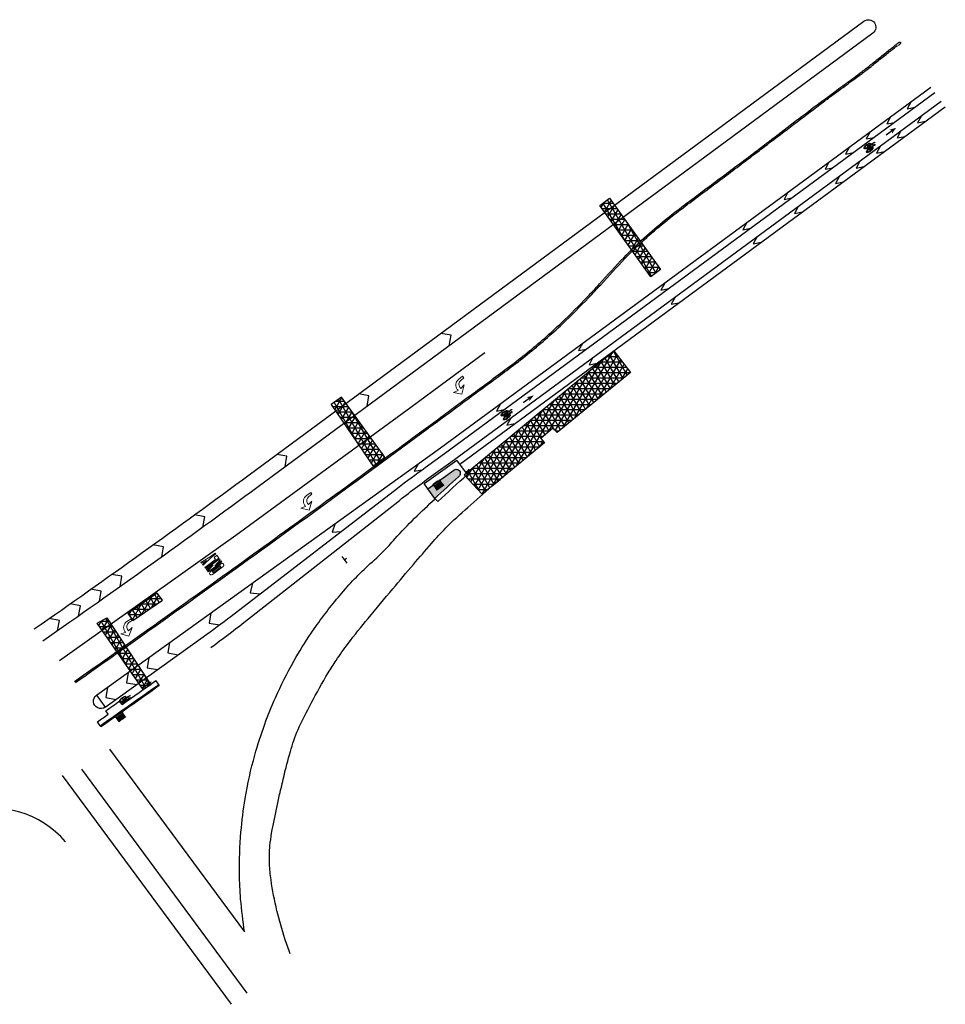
# Model space of a CAD drawing. Extents: x 1490373 to 1513910, y 649283 to 656452.
# Tile 7 of 7: x 1513475 to 1513910, y 653159 to 653622. Entities that reach past the tile are written whole.
import ezdxf

# ---------------------------------------------------------------- set-up
doc = ezdxf.new("R2010")
doc.units = 0
doc.header["$MEASUREMENT"] = 0
doc.linetypes.add('HIDDEN', pattern=[0.375, 0.25, -0.125])
for name, color, linetype in [('E-CHANNELIZING', 110, 'Continuous'), ('E-DOUBLEYELLOW', 50, 'Continuous'), ('E-EDGELINE', 110, 'Continuous'), ('E-LANEARROW', 110, 'Continuous'), ('E-MISC', 51, 'Continuous'), ('MOT-SIGNS', 4, 'Continuous'), ('P-CONCRETEAREA', 252, 'Continuous'), ('P-CURB', 6, 'Continuous'), ('P-FULLDEPTHREPAIR', 252, 'Continuous'), ('P-PAVEMENT', 6, 'Continuous'), ('P-SAWCUT', 3, 'Continuous'), ('P-STORM-DISPLAY', 5, 'Continuous'), ('P-WALK', 4, 'Continuous')]:
    doc.layers.add(name, color=color, linetype=linetype)

# ---------------------------------------------------------------- blocks, each defined once
blk = doc.blocks.new('941')
at = {"lineweight": 0}
for p, q in [((0.018, 0.203), (-0.158, 0.07)), ((-0.158, 0.07), (-0.046, 0.086)), ((-0.046, 0.086), (-0.046, 0.051)), ((0.146, 0.053), (0.018, 0.203)), ((0.034, 0.053), (0.034, 0.086)), ((0.034, 0.086), (0.146, 0.053)), ((0.034, 0.053), (0.034, 0.053)), ((-0.161, -0.064), (-0.254, -0.064)), ((-0.254, -0.064), (-0.254, -0.114)), ((-0.254, -0.114), (-0.13, -0.114))]:
    blk.add_line(p, q, dxfattribs=at)
for centre, radius, end in [((-0.161, 0.051), 0.115, 0), ((-0.13, 0.05), 0.164, 0.9085)]:
    blk.add_arc(centre, radius, 270, end, dxfattribs=at)
blk = doc.blocks.new('948')
at = {"lineweight": 0}
for p, q in [((-0.2, 0.087), (0.2, 0.087)), ((-0.2, 0.087), (-0.2, 0.062)), ((-0.2, 0.062), (-0.012, 0.062)), ((-0.2, 0.029), (-0.012, 0.062)), ((-0.2, 0.004), (-0.2, 0.029)), ((-0.2, 0.004), (0.2, 0.004)), ((-0.158, 0.196), (0.158, 0.196)), ((-0.158, 0.112), (0.158, 0.112)), ((-0.1, 0.171), (0.1, 0.171)), ((-0.1, 0.137), (0.1, 0.137)), ((0.2, 0.062), (0.013, 0.029)), ((0.013, 0.029), (0.2, 0.029)), ((0.2, 0.087), (0.2, 0.062)), ((0.2, 0.029), (0.2, 0.004)), ((-0.2, -0.021), (0.2, -0.021)), ((-0.2, -0.021), (-0.2, -0.104)), ((-0.2, -0.104), (-0.117, -0.104)), ((-0.05, -0.142), (-0.2, -0.142)), ((-0.2, -0.142), (-0.2, -0.167)), ((-0.05, -0.167), (-0.2, -0.167)), ((-0.117, -0.046), (-0.117, -0.104)), ((-0.117, -0.046), (0.2, -0.046)), ((0.2, -0.113), (-0.05, -0.142)), ((0.2, -0.196), (-0.05, -0.167)), ((0.2, -0.138), (0.067, -0.154)), ((0.2, -0.171), (0.067, -0.154)), ((0.2, -0.021), (0.2, -0.046)), ((0.2, -0.138), (0.2, -0.113)), ((0.2, -0.196), (0.2, -0.171))]:
    blk.add_line(p, q, dxfattribs=at)
at = {"lineweight": 0, "extrusion": (0, 0, -1)}
for centre, radius in [((0.158, 0.154), 0.0417), ((0.1, 0.154), 0.0167)]:
    blk.add_arc(centre, radius, 270, 90, dxfattribs=at)
at = {"lineweight": 0}
for centre, radius in [((0.1, 0.154), 0.0167), ((0.158, 0.154), 0.0417)]:
    blk.add_arc(centre, radius, 270, 90, dxfattribs=at)
blk = doc.blocks.new('370')
at = {"color": 0, "linetype": 'ByBlock'}
for p, q in [((0, 0.1), (0, -0.1)), ((0, 0), (0.063, 0))]:
    blk.add_line(p, q, dxfattribs=at)

msp = doc.modelspace()

# ---------------------------------------------------------------- hatches: boundary and pattern name
at = {"layer": 'E-CHANNELIZING', "linetype": 'Continuous', "lineweight": 0}
h = msp.add_hatch(color=256, dxfattribs=at)
h.dxf.hatch_style = 1
h.paths.add_polyline_path([(1513887.303, 653571.118), (1513884.075, 653570.167), (1513885.009, 653569.885), (1513882.262, 653567.921), (1513882.647, 653567.382), (1513885.395, 653569.346), (1513885.359, 653568.371)])
at = {"layer": 'E-CHANNELIZING'}
h = msp.add_hatch(color=256, dxfattribs=at)
edge = h.paths.add_edge_path()
edge.add_line((1513877.341, 653563.012), (1513877.135, 653563.348))
edge.add_ellipse((1513877.074, 653563.303), major_axis=(-0.061, -0.0456), ratio=0.3333333, start_angle=178.21694, end_angle=303.22635)
edge.add_line((1513877.028, 653563.295), (1513876.985, 653563.246))
edge.add_line((1513876.985, 653563.246), (1513876.928, 653563.089))
edge.add_ellipse((1513876.989, 653563.12), major_axis=(-0.061, -0.0456), ratio=0.3333333, start_angle=-27.041, end_angle=-10.00834)
edge.add_line((1513876.926, 653563.079), (1513876.949, 653562.934))
edge.add_line((1513876.949, 653562.934), (1513877.051, 653562.886))
edge.add_line((1513877.051, 653562.886), (1513877.169, 653562.884))
edge.add_line((1513877.169, 653562.884), (1513877.259, 653562.925))
edge.add_ellipse((1513877.279, 653562.967), major_axis=(-0.061, -0.0456), ratio=0.3333333, start_angle=56.90475, end_angle=178.21694)
at = {"layer": 'E-CHANNELIZING', "linetype": 'Continuous', "lineweight": 0}
h = msp.add_hatch(color=256, dxfattribs=at)
h.dxf.hatch_style = 1
h.paths.add_polyline_path([(1513716.636, 653445.181), (1513713.392, 653444.285), (1513714.322, 653443.987), (1513711.541, 653442.07), (1513711.917, 653441.525), (1513714.698, 653443.442), (1513714.646, 653442.468)])
at = {"layer": 'E-CHANNELIZING'}
h = msp.add_hatch(color=256, dxfattribs=at)
edge = h.paths.add_edge_path()
edge.add_line((1513706.537, 653437.246), (1513706.337, 653437.586))
edge.add_ellipse((1513706.275, 653437.542), major_axis=(-0.0618, -0.0446), ratio=0.3333333, start_angle=178.21694, end_angle=303.22635)
edge.add_line((1513706.229, 653437.535), (1513706.185, 653437.486))
edge.add_line((1513706.185, 653437.486), (1513706.125, 653437.33))
edge.add_ellipse((1513706.187, 653437.36), major_axis=(-0.0618, -0.0446), ratio=0.3333333, start_angle=-27.041, end_angle=-10.00834)
edge.add_line((1513706.123, 653437.32), (1513706.144, 653437.175))
edge.add_line((1513706.144, 653437.175), (1513706.245, 653437.125))
edge.add_line((1513706.245, 653437.125), (1513706.363, 653437.121))
edge.add_line((1513706.363, 653437.121), (1513706.453, 653437.161))
edge.add_ellipse((1513706.475, 653437.202), major_axis=(-0.0618, -0.0446), ratio=0.3333333, start_angle=56.90475, end_angle=178.21694)
at = {"layer": 'E-CHANNELIZING', "linetype": 'Continuous', "lineweight": 0}
h = msp.add_hatch(color=256, dxfattribs=at)
h.dxf.hatch_style = 1
h.paths.add_polyline_path([(1513536.977, 653310.614), (1513533.733, 653309.718), (1513534.663, 653309.42), (1513531.882, 653307.503), (1513532.258, 653306.958), (1513535.038, 653308.875), (1513534.986, 653307.9)])
at = {"layer": 'E-CHANNELIZING'}
h = msp.add_hatch(color=256, dxfattribs=at)
edge = h.paths.add_edge_path()
edge.add_line((1513526.878, 653302.679), (1513526.678, 653303.018))
edge.add_ellipse((1513526.616, 653302.975), major_axis=(-0.0618, -0.0446), ratio=0.3333333, start_angle=178.21694, end_angle=303.22635)
edge.add_line((1513526.569, 653302.967), (1513526.526, 653302.919))
edge.add_line((1513526.526, 653302.919), (1513526.466, 653302.763))
edge.add_ellipse((1513526.528, 653302.793), major_axis=(-0.0618, -0.0446), ratio=0.3333333, start_angle=-27.041, end_angle=-10.00834)
edge.add_line((1513526.464, 653302.753), (1513526.484, 653302.608))
edge.add_line((1513526.484, 653302.608), (1513526.586, 653302.557))
edge.add_line((1513526.586, 653302.557), (1513526.703, 653302.554))
edge.add_line((1513526.703, 653302.554), (1513526.794, 653302.593))
edge.add_ellipse((1513526.815, 653302.635), major_axis=(-0.0618, -0.0446), ratio=0.3333333, start_angle=56.90475, end_angle=178.21694)
at = {"layer": 'P-CONCRETEAREA'}
h = msp.add_hatch(color=255, dxfattribs=at)
h.dxf.hatch_style = 1
edge = h.paths.add_edge_path()
edge.add_line((1513666.862, 653401.242), (1513679.049, 653410.053))
edge.add_arc((1513680.182, 653408.485), 1.935, -54.1321, 125.8679, ccw=False)
edge.add_arc((1514474.496, 652524.071), 1186.824, 131.93767, 132.66829)
edge.add_line((1513670.123, 653396.731), (1513666.862, 653401.242))
at = {"layer": 'P-FULLDEPTHREPAIR'}
h = msp.add_hatch(dxfattribs=at)
h.set_pattern_fill('NET3', color=256, scale=20)
h.set_pattern_definition([(0, (603.9233, 410.581), (0, 2.5), []), (60, (603.9233, 410.581), (-2.1650635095, 1.25), []), (120, (603.9233, 410.581), (-2.1650635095, -1.25), [])])
h.paths.add_polyline_path([(1513747.796, 653534.477), (1513771.756, 653501.009), (1513776.339, 653504.35), (1513752.385, 653537.902)])
h = msp.add_hatch(dxfattribs=at)
h.set_pattern_fill('NET3', color=256, scale=20)
h.set_pattern_definition([(0, (565.3364, 285.976), (0, 2.5), []), (60, (565.3364, 285.976), (-2.1650635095, 1.25), []), (120, (565.3364, 285.976), (-2.1650635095, -1.25), [])])
h.paths.add_polyline_path([(1513683.978, 653407.817), (1513692.459, 653398.768), (1513721.812, 653422.867), (1513719.963, 653424.903), (1513725.736, 653429.826), (1513727.649, 653427.659), (1513762.201, 653456.027), (1513754.456, 653466.106)])
h = msp.add_hatch(dxfattribs=at)
h.set_pattern_fill('NET3', color=256, scale=20)
h.set_pattern_definition([(0, (484.1332, 314.9247), (0, 2.5), []), (60, (484.1332, 314.9247), (-2.1650635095, 1.25), []), (120, (484.1332, 314.9247), (-2.1650635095, -1.25), [])])
h.paths.add_polyline_path([(1513621.351, 653440.952), (1513641.047, 653411.951), (1513646.541, 653416.196), (1513626.246, 653444.337)])
h = msp.add_hatch(dxfattribs=at)
h.set_pattern_fill('NET3', color=256, scale=20)
h.set_pattern_definition([(0, (385.115, 229.6045), (0, 2.5), []), (60, (385.115, 229.6045), (-2.1650635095, 1.25), []), (120, (385.115, 229.6045), (-2.1650635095, -1.25), [])])
h.paths.add_polyline_path([(1513525.628, 653342.518), (1513528.033, 653339.355), (1513541.94, 653348.897), (1513539.387, 653352.192)])
h = msp.add_hatch(dxfattribs=at)
h.set_pattern_fill('NET3', color=256, scale=20)
h.set_pattern_definition([(0, (374.7375, 211.39), (0, 2.5), []), (60, (374.7375, 211.39), (-2.1650635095, 1.25), []), (120, (374.7375, 211.39), (-2.1650635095, -1.25), [])])
h.paths.add_polyline_path([(1513511.24, 653338.077), (1513532.911, 653306.796), (1513536.495, 653309.088), (1513515.801, 653340.492)])
at = {"layer": 'P-STORM-DISPLAY'}
h = msp.add_hatch(color=256, dxfattribs=at)
h.dxf.hatch_style = 1
h.paths.add_polyline_path([(1513671.141, 653400.942), (1513673.909, 653402.944), (1513672.591, 653404.767), (1513669.822, 653402.765)])
h = msp.add_hatch(color=256, dxfattribs=at)
h.dxf.hatch_style = 1
h.paths.add_polyline_path([(1513521.483, 653291.986), (1513524.252, 653293.988), (1513522.933, 653295.811), (1513520.165, 653293.809)])

# ---------------------------------------------------------------- linework, layer by layer
at = {"layer": 'E-CHANNELIZING'}
for p, q in [((1513873.474, 653560.93), (1513873.535, 653560.831)), ((1513873.975, 653561.264), (1513873.502, 653560.88)), ((1513873.705, 653562.501), (1513873.977, 653562.609)), ((1513875.606, 653563.418), (1513873.975, 653561.264)), ((1513873.975, 653561.264), (1513876.535, 653562.742)), ((1513874.553, 653561.732), (1513873.975, 653561.264)), ((1513874.814, 653560.687), (1513873.975, 653561.264)), ((1513873.977, 653562.609), (1513874.273, 653562.742)), ((1513874.273, 653562.742), (1513874.583, 653562.892)), ((1513874.526, 653561.783), (1513874.587, 653561.684)), ((1513874.583, 653562.892), (1513874.896, 653563.052)), ((1513876.535, 653562.742), (1513874.814, 653560.687)), ((1513874.896, 653563.052), (1513875.202, 653563.215)), ((1513875.202, 653563.215), (1513875.491, 653563.373)), ((1513875.491, 653563.373), (1513875.753, 653563.519)), ((1513875.753, 653563.519), (1513875.977, 653563.645)), ((1513876.535, 653562.742), (1513875.939, 653563.624)), ((1513875.977, 653563.645), (1513876.156, 653563.746)), ((1513876.156, 653563.746), (1513876.295, 653563.824)), ((1513876.295, 653563.824), (1513876.398, 653563.882)), ((1513876.398, 653563.882), (1513876.473, 653563.925)), ((1513876.473, 653563.925), (1513876.526, 653563.955)), ((1513876.526, 653563.955), (1513876.564, 653563.976)), ((1513876.949, 653562.98), (1513876.535, 653562.742)), ((1513876.564, 653563.976), (1513876.592, 653563.992)), ((1513876.592, 653563.992), (1513876.814, 653564.229)), ((1513876.592, 653563.992), (1513876.618, 653564.007)), ((1513876.814, 653564.229), (1513877.163, 653564.367)), ((1513876.926, 653563.079), (1513876.949, 653562.934)), ((1513876.985, 653563.246), (1513876.928, 653563.089)), ((1513876.949, 653562.934), (1513877.051, 653562.886)), ((1513877.028, 653563.295), (1513876.985, 653563.246)), ((1513877.051, 653562.886), (1513877.169, 653562.884)), ((1513877.341, 653563.012), (1513877.135, 653563.348)), ((1513877.163, 653564.367), (1513877.284, 653564.168)), ((1513877.169, 653562.884), (1513877.259, 653562.925)), ((1513703.142, 653435.556), (1513702.662, 653435.18)), ((1513702.893, 653436.797), (1513703.167, 653436.901)), ((1513704.809, 653437.681), (1513703.142, 653435.556)), ((1513703.142, 653435.556), (1513705.727, 653436.989)), ((1513703.728, 653436.014), (1513703.142, 653435.556)), ((1513703.971, 653434.965), (1513703.142, 653435.556)), ((1513703.167, 653436.901), (1513703.465, 653437.029)), ((1513703.465, 653437.029), (1513703.777, 653437.173)), ((1513703.702, 653436.066), (1513703.761, 653435.965)), ((1513703.777, 653437.173), (1513704.093, 653437.328)), ((1513705.727, 653436.989), (1513703.971, 653434.965)), ((1513704.093, 653437.328), (1513704.402, 653437.486)), ((1513704.402, 653437.486), (1513704.693, 653437.639)), ((1513704.693, 653437.639), (1513704.958, 653437.78)), ((1513704.958, 653437.78), (1513705.184, 653437.902)), ((1513705.727, 653436.989), (1513705.146, 653437.882)), ((1513705.184, 653437.902), (1513705.365, 653438)), ((1513705.365, 653438), (1513705.505, 653438.076)), ((1513705.505, 653438.076), (1513705.609, 653438.132)), ((1513705.609, 653438.132), (1513705.685, 653438.173)), ((1513705.685, 653438.173), (1513705.738, 653438.202)), ((1513706.144, 653437.221), (1513705.727, 653436.989)), ((1513705.738, 653438.202), (1513705.776, 653438.223)), ((1513705.776, 653438.223), (1513705.805, 653438.239)), ((1513705.805, 653438.239), (1513706.031, 653438.472)), ((1513705.805, 653438.239), (1513705.832, 653438.253)), ((1513706.031, 653438.472), (1513706.382, 653438.603)), ((1513706.123, 653437.32), (1513706.144, 653437.175)), ((1513706.185, 653437.486), (1513706.125, 653437.33)), ((1513706.144, 653437.175), (1513706.245, 653437.125)), ((1513706.229, 653437.535), (1513706.185, 653437.486)), ((1513706.245, 653437.125), (1513706.363, 653437.121)), ((1513706.537, 653437.246), (1513706.337, 653437.586)), ((1513706.363, 653437.121), (1513706.453, 653437.161)), ((1513706.382, 653438.603), (1513706.5, 653438.403)), ((1513702.635, 653435.23), (1513702.695, 653435.13)), ((1513523.483, 653300.989), (1513523.003, 653300.612)), ((1513523.234, 653302.23), (1513523.508, 653302.334)), ((1513525.15, 653303.114), (1513523.483, 653300.989)), ((1513523.483, 653300.989), (1513526.068, 653302.422)), ((1513524.069, 653301.447), (1513523.483, 653300.989)), ((1513524.076, 653300.566), (1513523.483, 653300.989)), ((1513523.508, 653302.334), (1513523.806, 653302.461)), ((1513523.806, 653302.461), (1513524.118, 653302.606)), ((1513524.043, 653301.498), (1513524.102, 653301.398)), ((1513524.118, 653302.606), (1513524.434, 653302.761)), ((1513524.434, 653302.761), (1513524.742, 653302.918)), ((1513524.742, 653302.918), (1513525.034, 653303.071)), ((1513525.034, 653303.071), (1513525.298, 653303.213)), ((1513526.068, 653302.422), (1513525.059, 653301.26)), ((1513525.298, 653303.213), (1513525.525, 653303.335)), ((1513526.068, 653302.422), (1513525.487, 653303.315)), ((1513525.525, 653303.335), (1513525.706, 653303.433)), ((1513525.706, 653303.433), (1513525.845, 653303.509)), ((1513525.845, 653303.509), (1513525.95, 653303.565)), ((1513525.95, 653303.565), (1513526.025, 653303.606)), ((1513526.025, 653303.606), (1513526.079, 653303.635)), ((1513526.485, 653302.654), (1513526.068, 653302.422)), ((1513526.079, 653303.635), (1513526.117, 653303.656)), ((1513526.117, 653303.656), (1513526.146, 653303.671)), ((1513526.146, 653303.671), (1513526.372, 653303.905)), ((1513526.146, 653303.671), (1513526.172, 653303.686)), ((1513526.372, 653303.905), (1513526.723, 653304.036)), ((1513526.464, 653302.753), (1513526.484, 653302.608)), ((1513526.526, 653302.919), (1513526.466, 653302.763)), ((1513526.484, 653302.608), (1513526.586, 653302.557)), ((1513526.569, 653302.967), (1513526.526, 653302.919)), ((1513526.586, 653302.557), (1513526.703, 653302.554)), ((1513526.878, 653302.679), (1513526.678, 653303.018)), ((1513526.703, 653302.554), (1513526.794, 653302.593)), ((1513526.723, 653304.036), (1513526.841, 653303.836)), ((1513522.976, 653300.663), (1513523.035, 653300.563))]:
    msp.add_line(p, q, dxfattribs=at)
at = {"layer": 'E-CHANNELIZING', "flags": 128}
for points in [[(1513510.871, 653304.162), (1513672.813, 653420.438), (1513903.588, 653590.241)], [(1513681.87, 653412.825), (1513910.403, 653580.978)], [(1513894.299, 653583.406), (1513892.473, 653580.045), (1513896.195, 653580.766)], [(1513884.634, 653576.294), (1513882.808, 653572.933), (1513886.529, 653573.654)], [(1513899.188, 653576.761), (1513897.363, 653573.4), (1513901.114, 653574.143)], [(1513889.523, 653569.649), (1513887.697, 653566.288), (1513891.449, 653567.031)], [(1513874.968, 653569.182), (1513873.143, 653565.822), (1513876.864, 653566.542)], [(1513865.303, 653562.071), (1513863.477, 653558.71), (1513867.198, 653559.43)], [(1513879.858, 653562.537), (1513878.032, 653559.176), (1513881.784, 653559.92)], [(1513855.637, 653554.959), (1513853.812, 653551.598), (1513857.533, 653552.319)], [(1513870.192, 653555.426), (1513868.367, 653552.065), (1513872.118, 653552.808)], [(1513860.527, 653548.314), (1513858.701, 653544.953), (1513862.453, 653545.696)], [(1513836.307, 653540.735), (1513834.481, 653537.375), (1513838.202, 653538.095)], [(1513841.196, 653534.09), (1513839.37, 653530.73), (1513843.122, 653531.473)], [(1513816.976, 653526.512), (1513815.15, 653523.151), (1513818.872, 653523.872)], [(1513821.865, 653519.867), (1513820.04, 653516.506), (1513823.791, 653517.249)], [(1513778.315, 653498.065), (1513776.489, 653494.704), (1513780.21, 653495.425)], [(1513783.204, 653491.42), (1513781.378, 653488.059), (1513785.13, 653488.802)], [(1513739.653, 653469.618), (1513737.827, 653466.258), (1513741.549, 653466.978)], [(1513493.446, 653320.388), (1513576.522, 653379.487), (1513658.857, 653439.612), (1513693.59, 653465.361)], [(1513744.542, 653462.973), (1513742.717, 653459.613), (1513746.469, 653460.356)], [(1513700.992, 653441.172), (1513699.166, 653437.811), (1513702.887, 653438.531)], [(1513705.881, 653434.527), (1513704.055, 653431.166), (1513707.807, 653431.909)], [(1513662.242, 653412.848), (1513660.436, 653409.459), (1513664.139, 653410.205)], [(1513623.255, 653384.855), (1513621.849, 653380.909), (1513625.942, 653381.112)], [(1513584.267, 653356.861), (1513583.261, 653352.358), (1513587.867, 653351.846)], [(1513564.774, 653342.865), (1513563.968, 653338.084), (1513568.804, 653337.252)], [(1513514.953, 653298.476), (1513561.134, 653331.634)], [(1513545.279, 653328.867), (1513544.523, 653324.016), (1513549.362, 653323.181)], [(1513535.531, 653321.869), (1513534.776, 653317.017), (1513539.614, 653316.182)], [(1513525.784, 653314.87), (1513525.029, 653310.019), (1513529.867, 653309.184)], [(1513516.037, 653307.871), (1513515.281, 653303.02), (1513520.12, 653302.185)]]:
    msp.add_lwpolyline(points, dxfattribs=at)
for points in [[(1513561.133, 653331.633, 0.0081495), (1513574.215, 653341.353), (1513652.518, 653401.538, -0.0081495), (1513665.601, 653411.258), (1513674.724, 653417.809), (1513905.514, 653587.623)], [(1513564.734, 653326.62, 0.0096859), (1513580.197, 653338.286), (1513653.442, 653395.804, -0.0107489), (1513670.629, 653408.713), (1513677.664, 653413.765), (1513908.477, 653583.595)]]:
    msp.add_lwpolyline(points, format="xyb", dxfattribs=at)
msp.add_lwpolyline([(1513510.871, 653304.162), (1513514.953, 653298.476, -1)], format="xyb", close=True, dxfattribs=at)
at = {"layer": 'E-CHANNELIZING'}
for centre, major_axis, start_param, end_param in [((1513873.705, 653562.501), (-1.525, -1.14), 1.5707963, 7.8539816), ((1513873.705, 653562.501), (-1.452, -1.085), 4.6812688, 7.8228614), ((1513873.705, 653562.501), (-1.385, -1.035), 1.5707963, 7.8539816), ((1513874.814, 653560.687), (-1.525, -1.14), 1.5707963, 7.8539816), ((1513874.814, 653560.687), (-1.452, -1.085), 4.6812688, 7.8228614), ((1513874.814, 653560.687), (-1.385, -1.035), 1.5707963, 7.8539816), ((1513873.705, 653562.501), (-1.452, -1.085), 1.5396761, 4.6812688), ((1513873.703, 653562.507), (-0.0763, -0.057), 3.2064655, 6.3480582), ((1513873.703, 653562.507), (-0.0763, -0.057), 0.0648729, 3.2064655), ((1513873.975, 653561.264), (-0.0763, -0.057), 3.2064655, 6.3480582), ((1513873.975, 653561.264), (-0.0763, -0.057), 0.0648729, 3.2064655), ((1513874.814, 653560.687), (-1.452, -1.085), 1.5396761, 4.6812688), ((1513874.814, 653560.687), (-0.0763, -0.057), 3.2064655, 6.3480582), ((1513874.814, 653560.687), (-0.0763, -0.057), 0.0648729, 3.2064655), ((1513876.989, 653563.12), (-0.061, -0.0456), -0.4719545, -0.1746784), ((1513877.074, 653563.303), (-0.061, -0.0456), 3.1104724, 5.2922982), ((1513877.279, 653562.967), (-0.061, -0.0456), 0.9931752, 3.1104724), ((1513702.893, 653436.797), (-1.545, -1.114), 1.5707963, 7.8539816), ((1513702.893, 653436.797), (-1.47, -1.06), 4.6812688, 7.8228614), ((1513702.893, 653436.797), (-1.402, -1.011), 1.5707963, 7.8539816), ((1513703.971, 653434.965), (-1.545, -1.114), 1.5707963, 7.8539816), ((1513703.971, 653434.965), (-1.47, -1.06), 4.6812688, 7.8228614), ((1513703.971, 653434.965), (-1.402, -1.011), 1.5707963, 7.8539816), ((1513702.893, 653436.797), (-1.47, -1.06), 1.5396761, 4.6812688), ((1513702.891, 653436.803), (-0.0772, -0.0557), 3.2064655, 6.3480582), ((1513702.891, 653436.803), (-0.0772, -0.0557), 0.0648729, 3.2064655), ((1513703.142, 653435.556), (-0.0772, -0.0557), 3.2064655, 6.3480582), ((1513703.142, 653435.556), (-0.0772, -0.0557), 0.0648729, 3.2064655), ((1513703.971, 653434.965), (-1.47, -1.06), 1.5396761, 4.6812688), ((1513706.187, 653437.36), (-0.0618, -0.0446), -0.4719545, -0.1746784), ((1513706.275, 653437.542), (-0.0618, -0.0446), 3.1104724, 5.2922982), ((1513706.475, 653437.202), (-0.0618, -0.0446), 0.9931752, 3.1104724), ((1513703.971, 653434.965), (-0.0772, -0.0557), 3.2064655, 6.3480582), ((1513703.971, 653434.965), (-0.0772, -0.0557), 0.0648729, 3.2064655), ((1513523.234, 653302.23), (-1.545, -1.114), 6.7779919, 12.288385), ((1513523.234, 653302.23), (-1.47, -1.06), 4.6812688, 5.9925281), ((1513523.234, 653302.23), (-1.402, -1.011), 6.5358232, 12.3066029), ((1513523.234, 653302.23), (-1.47, -1.06), 6.6755219, 7.8228614), ((1513524.312, 653300.398), (-1.545, -1.114), 3.5560925, 5.613863), ((1513523.234, 653302.23), (-1.47, -1.06), 1.5396761, 4.6812688), ((1513524.312, 653300.398), (-1.402, -1.011), 3.6049432, 5.7562378), ((1513523.232, 653302.236), (-0.0772, -0.0557), 3.2064655, 6.3480582), ((1513523.232, 653302.236), (-0.0772, -0.0557), 0.0648729, 3.2064655), ((1513523.483, 653300.989), (-0.0772, -0.0557), 3.2064655, 6.3480582), ((1513523.483, 653300.989), (-0.0772, -0.0557), 0.0648729, 3.2064655), ((1513524.312, 653300.398), (-1.47, -1.06), 3.5802488, 4.6812688), ((1513526.528, 653302.793), (-0.0618, -0.0446), -0.4719545, -0.1746784), ((1513526.616, 653302.975), (-0.0618, -0.0446), 3.1104724, 5.2922982), ((1513526.815, 653302.635), (-0.0618, -0.0446), 0.9931752, 3.1104724), ((1513524.312, 653300.398), (-1.47, -1.06), 4.6812688, 5.6809792)]:
    msp.add_ellipse(centre, major_axis=major_axis, ratio=0.3333333, start_param=start_param, end_param=end_param, dxfattribs=at)
at = {"layer": 'E-DOUBLEYELLOW'}
for points, knots in [([(1513500.59, 653310.623), (1513512.226, 653318.832), (1513523.86, 653327.043), (1513547.074, 653343.541), (1513558.66, 653351.821), (1513596.164, 653378.743), (1513622.006, 653397.494), (1513652.245, 653419.674), (1513656.735, 653422.975), (1513670.193, 653432.894), (1513679.147, 653439.53), (1513690.998, 653448.23), (1513693.867, 653450.325), (1513699.593, 653454.526), (1513702.449, 653456.635), (1513708.113, 653460.919), (1513710.922, 653463.094), (1513719.217, 653469.78), (1513724.565, 653474.469), (1513733.929, 653483.311), (1513738.002, 653487.401), (1513743.905, 653493.593), (1513745.805, 653495.628), (1513751.458, 653501.778), (1513755.165, 653505.947), (1513762.093, 653513.129), (1513765.258, 653516.191), (1513771.779, 653522.117), (1513775.136, 653524.981), (1513782.011, 653530.533), (1513785.523, 653533.223), (1513791.793, 653537.936), (1513794.548, 653539.977), (1513800.002, 653544.038), (1513802.708, 653546.059), (1513810.832, 653552.143), (1513816.255, 653556.229), (1513823.695, 653561.865), (1513825.543, 653563.267), (1513831.165, 653567.539), (1513835.02, 653570.478), (1513846.493, 653579.205), (1513854.019, 653584.905), (1513861.562, 653590.441), (1513862.751, 653591.307), (1513866.152, 653593.759), (1513868.189, 653595.193), (1513871.969, 653598.086), (1513872.682, 653598.637), (1513874.071, 653599.723), (1513874.724, 653600.238), (1513876.819, 653601.901), (1513878.41, 653603.18), (1513881.584, 653605.738), (1513883.168, 653607.015), (1513885.227, 653608.658), (1513885.857, 653609.157), (1513886.942, 653610.007), (1513887.404, 653610.364), (1513887.973, 653610.79), (1513888.143, 653610.914), (1513888.378, 653611.081), (1513888.459, 653611.137), (1513888.603, 653611.233), (1513888.666, 653611.273), (1513888.751, 653611.322), (1513888.777, 653611.336), (1513888.825, 653611.36), (1513888.846, 653611.37), (1513888.89, 653611.387), (1513888.912, 653611.394), (1513888.964, 653611.406), (1513888.991, 653611.411), (1513889.069, 653611.411), (1513889.124, 653611.406), (1513889.236, 653611.35), (1513889.286, 653611.309), (1513889.353, 653611.209), (1513889.37, 653611.155), (1513889.382, 653611.068), (1513889.379, 653611.034), (1513889.366, 653610.954), (1513889.353, 653610.924), (1513889.329, 653610.873), (1513889.318, 653610.853), (1513889.28, 653610.793), (1513889.253, 653610.757), (1513889.187, 653610.676), (1513889.149, 653610.632), (1513888.986, 653610.449), (1513888.82, 653610.278), (1513888.515, 653609.975), (1513888.421, 653609.882), (1513888.327, 653609.79)], [0, 0, 0, 0, 42.7208461, 42.7208461, 85.4416921, 85.4416921, 181.2272597, 181.2272597, 197.9476871, 197.9476871, 231.388542, 231.388542, 242.0400577, 242.0400577, 252.6915734, 252.6915734, 263.3600215, 263.3600215, 284.6969176, 284.6969176, 302.0249491, 302.0249491, 310.3814322, 310.3814322, 327.0943985, 327.0943985, 340.2870281, 340.2870281, 353.4796577, 353.4796577, 366.6722873, 366.6722873, 377.0009344, 377.0009344, 387.3295814, 387.3295814, 407.9868755, 407.9868755, 414.7119337, 414.7119337, 428.1620503, 428.1620503, 455.0622835, 455.0622835, 460.3310126, 460.3310126, 470.8684707, 470.8684707, 473.1136402, 473.1136402, 474.8947901, 474.8947901, 478.4570899, 478.4570899, 482.0193898, 482.0193898, 483.7738135, 483.7738135, 485.4371342, 485.4371342, 486.2807971, 486.2807971, 486.794977, 486.794977, 487.3127299, 487.3127299, 487.5624598, 487.5624598, 487.7643563, 487.7643563, 487.9299221, 487.9299221, 488.0607434, 488.0607434, 488.1915647, 488.1915647, 488.2847192, 488.2847192, 488.3778738, 488.3778738, 488.4710283, 488.4710283, 488.6467911, 488.6467911, 488.8225539, 488.8225539, 489.2037996, 489.2037996, 489.5850453, 489.5850453, 490.599297, 490.599297, 490.9865419, 490.9865419, 490.9865419, 490.9865419]), ([(1513500.974, 653310.079), (1513512.569, 653318.259), (1513524.163, 653326.441), (1513547.298, 653342.882), (1513558.844, 653351.133), (1513586.453, 653370.951), (1513602.498, 653382.545), (1513634.512, 653405.837), (1513650.489, 653417.528), (1513670.263, 653432.125), (1513674.112, 653434.969), (1513681.57, 653440.472), (1513685.179, 653443.131), (1513691.495, 653447.768), (1513694.203, 653449.745), (1513699.611, 653453.712), (1513702.311, 653455.703), (1513707.912, 653459.923), (1513710.809, 653462.157), (1513719.37, 653469.029), (1513724.887, 653473.856), (1513734.426, 653482.864), (1513738.515, 653486.972), (1513744.437, 653493.185), (1513746.341, 653495.225), (1513752.005, 653501.389), (1513755.711, 653505.557), (1513762.519, 653512.608), (1513765.564, 653515.558), (1513771.834, 653521.275), (1513775.059, 653524.043), (1513781.882, 653529.589), (1513785.488, 653532.36), (1513791.833, 653537.135), (1513794.566, 653539.16), (1513802.668, 653545.191), (1513807.976, 653549.165), (1513815.773, 653555.037), (1513818.191, 653556.862), (1513822.624, 653560.217), (1513824.627, 653561.735), (1513830.727, 653566.368), (1513834.933, 653569.574), (1513843.278, 653575.922), (1513847.416, 653579.063), (1513852.903, 653583.19), (1513854.432, 653584.336), (1513858.883, 653587.653), (1513861.671, 653589.705), (1513864.793, 653591.958), (1513865.382, 653592.38), (1513867.174, 653593.668), (1513868.4, 653594.555), (1513870.44, 653596.081), (1513871.062, 653596.552), (1513872.836, 653597.91), (1513874.073, 653598.872), (1513876.195, 653600.553), (1513876.94, 653601.148), (1513878.49, 653602.39), (1513879.293, 653603.036), (1513881.709, 653604.982), (1513883.328, 653606.288), (1513885.962, 653608.393), (1513887.032, 653609.238), (1513887.82, 653609.839)], [0, 0, 0, 0, 42.5706106, 42.5706106, 85.1412212, 85.1412212, 144.5249077, 144.5249077, 203.9085942, 203.9085942, 218.2665498, 218.2665498, 231.7151489, 231.7151489, 241.7707688, 241.7707688, 251.8263886, 251.8263886, 262.7928839, 262.7928839, 284.7258745, 284.7258745, 302.0900799, 302.0900799, 310.4529725, 310.4529725, 327.1787579, 327.1787579, 339.9245399, 339.9245399, 352.6703219, 352.6703219, 366.2527773, 366.2527773, 376.4972296, 376.4972296, 396.9071202, 396.9071202, 405.9841855, 405.9841855, 413.3212667, 413.3212667, 427.9954292, 427.9954292, 442.6695917, 442.6695917, 448.5118465, 448.5118465, 460.1963562, 460.1963562, 463.0088311, 463.0088311, 468.6337809, 468.6337809, 470.8945386, 470.8945386, 474.6061573, 474.6061573, 476.4130738, 476.4130738, 478.2199904, 478.2199904, 481.8338236, 481.8338236, 484.9324314, 484.9324314, 484.9324314, 484.9324314])]:
    msp.add_open_spline(points, degree=3, knots=knots, dxfattribs=at)
at = {"layer": 'E-EDGELINE'}
msp.add_line((1513494.652, 653266.379), (1513574.24, 653158.703), dxfattribs=at)
at = {"layer": 'E-EDGELINE', "flags": 128}
msp.add_lwpolyline([(1513481.613, 653335.293, 0.0068085), (1513582.766, 653407.807), (1513872.126, 653621.265, -1), (1513876.281, 653615.632), (1513586.921, 653402.174, -0.0068064), (1513485.647, 653329.572)], format="xyb", dxfattribs=at)
for points in [[(1513676.875, 653468.562), (1513677.757, 653473.532), (1513672.974, 653474.38)], [(1513638.248, 653440.067), (1513639.13, 653445.037), (1513634.347, 653445.885)], [(1513599.621, 653411.573), (1513600.503, 653416.542), (1513595.72, 653417.39)], [(1513560.942, 653383.149), (1513561.823, 653388.119), (1513557.04, 653388.967)], [(1513541.614, 653369.178), (1513542.46, 653373.943), (1513537.479, 653374.826)], [(1513522.007, 653355.182), (1513522.874, 653360.072), (1513518.017, 653360.933)], [(1513512.223, 653348.233), (1513513.09, 653353.123), (1513508.233, 653353.985)], [(1513502.421, 653341.311), (1513503.288, 653346.201), (1513498.431, 653347.062)], [(1513492.601, 653334.414), (1513493.468, 653339.304), (1513488.611, 653340.166)], [(1513517.061, 653278.67), (1513580.522, 653192.759)], [(1513503.808, 653269.346), (1513581.656, 653164.003)]]:
    msp.add_lwpolyline(points, dxfattribs=at)
at = {"layer": 'E-EDGELINE'}
msp.add_arc((1513462.694, 653206.965), 43.807, 39.98168, 108.05082, dxfattribs=at)
msp.add_spline([(1513602.046, 653182.516), (1513599.581, 653189.499), (1513595.839, 653202.723), (1513593.049, 653217.225), (1513592.344, 653224.811), (1513592.541, 653233.318), (1513594.443, 653245.126), (1513597.079, 653257.351), (1513599.037, 653265.633), (1513602.127, 653277.634), (1513605.774, 653287.991), (1513611.934, 653300.345), (1513619.939, 653314.625), (1513623.683, 653320.489), (1513629.275, 653328.403), (1513638.771, 653340.265), (1513650.371, 653354.203), (1513660.033, 653365.609), (1513668.519, 653375.478), (1513675.36, 653382.873), (1513685.648, 653392.502), (1513697.037, 653402.488), (1513703.093, 653407.584)], degree=3, dxfattribs=at)
msp.add_open_spline([(1513684.671, 653409.028), (1513685.229, 653409.489), (1513685.788, 653409.948), (1513686.347, 653410.408)], degree=3, dxfattribs=at)
msp.add_open_spline([(1513580.522, 653192.759), (1513579.837, 653197.914), (1513578.636, 653206.963), (1513577.978, 653222.666), (1513578.505, 653238.469), (1513580.863, 653257.197), (1513584.631, 653274.171), (1513589.695, 653289.948), (1513595.678, 653304.789), (1513602.924, 653319.167), (1513612.528, 653334.701), (1513623.783, 653349.527), (1513635.198, 653362.277), (1513645.308, 653370.79), (1513655.293, 653382.419), (1513663.721, 653390.526), (1513670.308, 653396.531)], degree=3, knots=[0, 0, 0, 0, 15.5917516, 27.3706658, 47.1089282, 62.9480364, 83.9429957, 99.1614311, 112.6101337, 131.9119158, 147.3851928, 167.3353978, 187.6964611, 198.5723204, 206.879604, 233.6048097, 233.6048097, 233.6048097, 233.6048097], dxfattribs=at)
at = {"layer": 'E-MISC', "flags": 128}
for points in [[(1513776.339, 653504.35), (1513771.756, 653501.009), (1513747.796, 653534.477), (1513752.385, 653537.902)], [(1513692.459, 653398.768), (1513683.978, 653407.817), (1513754.456, 653466.106), (1513762.201, 653456.027), (1513727.649, 653427.659), (1513725.736, 653429.826), (1513719.963, 653424.903), (1513721.812, 653422.867)], [(1513641.047, 653411.951), (1513646.541, 653416.196), (1513626.246, 653444.337), (1513621.351, 653440.952)], [(1513525.628, 653342.518), (1513528.033, 653339.355), (1513541.94, 653348.897), (1513539.387, 653352.192)], [(1513536.495, 653309.088), (1513532.911, 653306.796), (1513511.24, 653338.077), (1513515.801, 653340.492)]]:
    msp.add_lwpolyline(points, close=True, dxfattribs=at)
at = {"layer": 'P-CURB', "flags": 128}
msp.add_lwpolyline([(1513512.914, 653289.359, 0.0018218), (1513540.452, 653308.796, 0.0018218)], format="xyb", dxfattribs=at)
for points in [[(1513540.162, 653309.203), (1513540.452, 653308.796)], [(1513512.628, 653289.768), (1513512.914, 653289.359)]]:
    msp.add_lwpolyline(points, dxfattribs=at)
at = {"layer": 'P-PAVEMENT', "flags": 128}
msp.add_lwpolyline([(1513512.628, 653289.768, 0.0018218), (1513540.162, 653309.203, 0.0010555)], format="xyb", dxfattribs=at)
at = {"layer": 'P-SAWCUT', "flags": 128}
for points in [[(1513665.104, 653403.673), (1513680.441, 653414.762)], [(1513685.467, 653407.949), (1513680.441, 653414.762)], [(1513666.862, 653401.242), (1513665.104, 653403.673)], [(1513671.478, 653395.26), (1513670.123, 653396.731)], [(1513540.162, 653309.203), (1513538.858, 653311.037)], [(1513522.93, 653299.758), (1513521.778, 653301.393)], [(1513516.388, 653295.154), (1513515.238, 653296.791)], [(1513512.628, 653289.768), (1513511.337, 653291.611)]]:
    msp.add_lwpolyline(points, dxfattribs=at)
for points in [[(1513671.478, 653395.26, -0.0039851), (1513685.467, 653407.949, -0.0031879)], [(1513522.93, 653299.758, 0.0010555), (1513538.858, 653311.037)], [(1513515.238, 653296.791, 0.0004327), (1513521.778, 653301.393, 0.0004327)], [(1513511.337, 653291.611, 0.0003337), (1513516.388, 653295.154, 0.0003337)]]:
    msp.add_lwpolyline(points, format="xyb", dxfattribs=at)
at = {"layer": 'P-STORM-DISPLAY', "linetype": 'HIDDEN', "ltscale": 0.05, "flags": 128}
for points, elevation in [([(1513672.354, 653405.521), (1513669.18, 653403.226)], 781.874), ([(1513669.18, 653403.226), (1513671.084, 653400.593)], 781.874), ([(1513674.258, 653402.887), (1513671.084, 653400.593)], 781.874), ([(1513672.354, 653405.521), (1513674.258, 653402.887)], 781.874), ([(1513522.697, 653296.565), (1513519.523, 653294.27)], 781.127), ([(1513522.697, 653296.565), (1513524.601, 653293.931)], 781.127), ([(1513519.523, 653294.27), (1513521.427, 653291.637)], 781.127), ([(1513524.601, 653293.931), (1513521.427, 653291.637)], 781.127)]:
    msp.add_lwpolyline(points, dxfattribs=dict(at, elevation=elevation))
at = {"layer": 'P-STORM-DISPLAY', "flags": 128}
for points, elevation in [([(1513672.298, 653405.172), (1513669.529, 653403.17)], 781.874), ([(1513669.529, 653403.17), (1513671.141, 653400.942)], 781.874), ([(1513673.909, 653402.944), (1513671.141, 653400.942)], 781.874), ([(1513672.298, 653405.172), (1513673.909, 653402.944)], 781.874), ([(1513522.641, 653296.216), (1513519.872, 653294.214)], 781.127), ([(1513519.872, 653294.214), (1513521.483, 653291.986)], 781.127), ([(1513524.252, 653293.988), (1513521.483, 653291.986)], 781.127), ([(1513522.641, 653296.216), (1513524.252, 653293.988)], 781.127)]:
    msp.add_lwpolyline(points, dxfattribs=dict(at, elevation=elevation))
at = {"layer": 'P-WALK', "flags": 128}
msp.add_lwpolyline([(1513666.862, 653401.242), (1513679.049, 653410.053, -1), (1513681.316, 653406.917, 0.0031879), (1513670.123, 653396.731)], format="xyb", close=True, dxfattribs=at)

# ---------------------------------------------------------------- block references
at = {"layer": 'E-LANEARROW'}
for name, p, xscale, yscale, zscale, rotation in [('941', (1513680.594, 653449.229), 19.99999999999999, 19.99999999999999, 19.99999999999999, 218.7108601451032), ('941', (1513608.884, 653394.668), 19.99999999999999, 19.99999999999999, 19.99999999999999, 215.2769133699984), ('948', (1513565.603, 653365.9), 20, 20, 20, 217.0153297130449), ('941', (1513524.194, 653335.422), 19.99999999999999, 19.99999999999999, 19.99999999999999, 213.3403109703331)]:
    msp.add_blockref(name, p, dxfattribs=dict(at, xscale=xscale, yscale=yscale, zscale=zscale, rotation=rotation))
at = {"layer": 'MOT-SIGNS', "xscale": 20, "yscale": 20, "zscale": 20, "rotation": 36.4158500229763}
msp.add_blockref('370', (1513627.52, 653367.857), dxfattribs=at)

doc.saveas('drawing.dxf')
